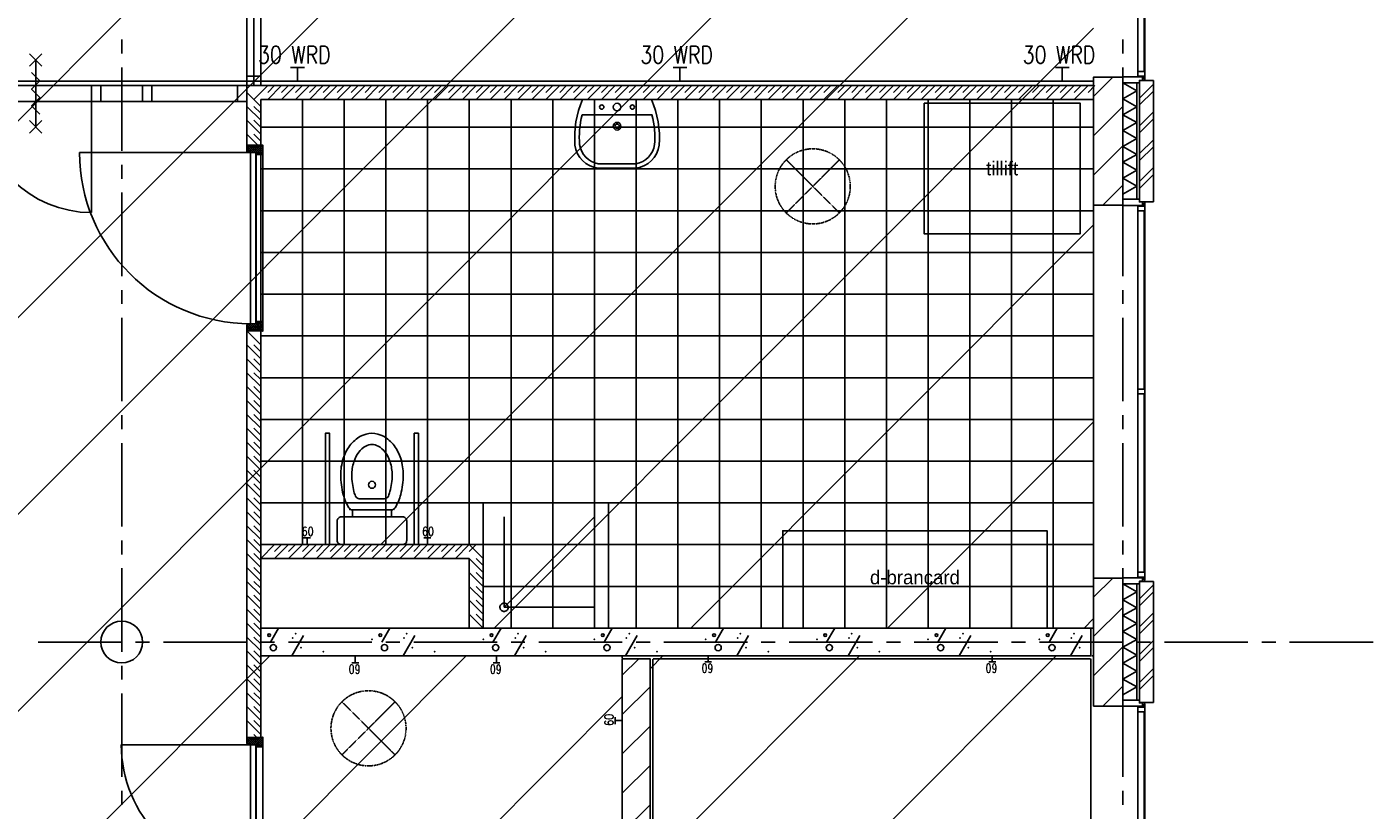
# Model space of a CAD drawing. Extents: x -66955 to 52345, y -20450 to 69550.
# Tile 78 of 94: x 27588 to 37270, y 20842 to 26471. Entities that reach past the tile are written whole.
import ezdxf
from ezdxf.enums import TextEntityAlignment as Align

# ---------------------------------------------------------------- set-up
doc = ezdxf.new("R2010")
doc.units = 0
doc.header["$MEASUREMENT"] = 0
for name, pattern in [('DASHDOT', [1, 0.5, -0.25, 0, -0.25]), ('DASHED', [0.75, 0.5, -0.25]), ('HIDDEN', [0.375, 0.25, -0.125])]:
    doc.linetypes.add(name, pattern=pattern)
for name, color, linetype in [('-22-', 7, 'CONTINUOUS'), ('-32-', 7, 'CONTINUOUS'), ('-E5-', 7, 'CONTINUOUS'), ('-E6-', 7, 'CONTINUOUS'), ('BEGGR--11-', 7, 'CONTINUOUS'), ('BEGGR--21-', 7, 'CONTINUOUS'), ('BEGGR--22-', 7, 'CONTINUOUS'), ('BEGGR--23-', 7, 'CONTINUOUS'), ('BEGGR--24-', 7, 'CONTINUOUS'), ('BEGGR--28-', 7, 'CONTINUOUS'), ('BEGGR--31-', 7, 'CONTINUOUS'), ('BEGGR--32-', 7, 'CONTINUOUS'), ('BEGGR--43-', 7, 'CONTINUOUS'), ('BEGGR--74-', 7, 'CONTINUOUS'), ('BEGGR--84-', 7, 'CONTINUOUS'), ('BEGGR--E5-', 7, 'CONTINUOUS'), ('STRAMIEN--E7-', 7, 'CONTINUOUS')]:
    doc.layers.add(name, color=color, linetype=linetype)
doc.styles.add('ROMANS', font='ROMANS', dxfattribs={"height": 0.2})
doc.styles.add('txt', font='TXT', dxfattribs={"height": 0.2})

# ---------------------------------------------------------------- blocks, each defined once
blk = doc.blocks.new('*O89')
at = {"layer": '-32-', "color": 7, "linetype": 'CONTINUOUS'}
for p, q in [((-525, 456.75), (-525, 342.75)), ((-1328, 342.75), (-1328, -456.75)), ((278, 342.75), (278, -456.75))]:
    blk.add_line(p, q, dxfattribs=at)
for points in [[(-1395, 456.75), (1328, 456.75), (1328, 342.75), (-1395, 342.75)], [(-1395, 342.75), (-1395, 456.75), (-1328, 456.75), (-1328, 342.75)], [(345, 342.75), (345, 456.75), (278, 456.75), (278, 342.75)], [(712.01, 342.75), (712.01, 456.75), (645.01, 456.75), (645.01, 342.75)], [(1395, 342.75), (1395, 456.75), (1328, 456.75), (1328, 342.75)]]:
    blk.add_lwpolyline(points, close=True, dxfattribs=at)
at = {"layer": '-32-', "color": 7, "linetype": 'CONTINUOUS', "extrusion": (0, 0, -1)}
blk.add_ellipse((-1328, 342.75), major_axis=(803, 0), ratio=0.9956413, start_param=0, end_param=1.5707963, dxfattribs=at)
at = {"layer": '-32-', "color": 7, "linetype": 'CONTINUOUS'}
blk.add_ellipse((278, 342.75), major_axis=(-803, 0), ratio=0.9956413, start_param=0, end_param=1.5707963, dxfattribs=at)
blk = doc.blocks.new('*O92')
at = {"layer": '-E6-', "color": 7, "linetype": 'CONTINUOUS'}
for p, q in [((-45, 195.01), (45, 285.01)), ((-45, 285.01), (45, 195.01)), ((0, -240.01), (0, 240.01)), ((-45, -285.01), (45, -195.01)), ((-45, -195.01), (45, -285.01))]:
    blk.add_line(p, q, dxfattribs=at)
blk.add_lwpolyline([(30, -150.01), (-30, -90.01), (30.02, -30.01), (-30, 29.99), (30, 89.99), (-30, 149.99)], dxfattribs=at)
blk = doc.blocks.new('*O132')
at = {"layer": '-E5-', "color": 5, "linetype": 'CONTINUOUS'}
for p, q in [((-26.34, -57.84), (73.66, -57.84)), ((23.66, -157.84), (23.66, -57.84))]:
    blk.add_line(p, q, dxfattribs=at)
at = {"layer": '-E5-', "color": 5, "linetype": 'CONTINUOUS', "style": 'ROMANS', "width": 0.79992}
blk.add_text('30 WRD', height=125, dxfattribs=at).set_placement((0, 32.84), align=Align.MIDDLE)
blk = doc.blocks.new('*O133')
at = {"layer": '-E5-', "color": 5, "linetype": 'CONTINUOUS'}
for p, q in [((-26.34, -57.84), (73.66, -57.84)), ((23.66, -157.84), (23.66, -57.84))]:
    blk.add_line(p, q, dxfattribs=at)
at = {"layer": '-E5-', "color": 5, "linetype": 'CONTINUOUS', "style": 'ROMANS', "width": 0.79992}
blk.add_text('30 WRD', height=125, dxfattribs=at).set_placement((0, 32.84), align=Align.MIDDLE)
blk = doc.blocks.new('*O134')
at = {"layer": '-E5-', "color": 5, "linetype": 'CONTINUOUS'}
for p, q in [((-26.34, -57.84), (73.66, -57.84)), ((23.66, -157.84), (23.66, -57.84))]:
    blk.add_line(p, q, dxfattribs=at)
at = {"layer": '-E5-', "color": 5, "linetype": 'CONTINUOUS', "style": 'ROMANS', "width": 0.79992}
blk.add_text('30 WRD', height=125, dxfattribs=at).set_placement((0, 32.84), align=Align.MIDDLE)
blk = doc.blocks.new('*O130')
at = {"layer": '-E5-', "color": 5, "linetype": 'HIDDEN'}
blk.add_lwpolyline([(-5755.56, -689.84), (-3127.56, -689.84), (-3127.56, 374.16), (5722.44, 374.16)], dxfattribs=at)
at = {"layer": '-E5-', "color": 5, "linetype": 'CONTINUOUS'}
for name, p in [('*O132', (-26.22, 532)), ('*O133', (2723.78, 532)), ('*O134', (5473.78, 532))]:
    blk.add_blockref(name, p, dxfattribs=at)
blk = doc.blocks.new('*O168')
at = {"layer": 'BEGGR--31-', "color": 7, "linetype": 'CONTINUOUS'}
for points in [[(-53.5, 1382), (-53.5, 1363), (-75.5, 1363), (-75.5, 1338), (66.5, 1338), (66.5, 1382)], [(-92.5, 1277), (-92.5, 1355), (-87.5, 1355), (-87.5, 1333), (-42.5, 1333), (-42.5, 1299), (-87.5, 1299), (-87.5, 1277)], [(-87.5, 39), (-92.5, 39), (-92.5, 1277), (-87.5, 1277)], [(-42.5, 1299), (-87.5, 1299), (-87.5, 17), (-42.5, 17)], [(-83.5, 1333), (-83.5, 1338), (-53.5, 1338), (-53.5, 1333)], [(-92.5, -39), (-92.5, 39), (-87.5, 39), (-87.5, 17), (-42.5, 17), (-42.5, -17), (-87.5, -17), (-87.5, -39)], [(-87.5, -1277), (-92.5, -1277), (-92.5, -39), (-87.5, -39)], [(-87.5, -17), (-42.5, -17), (-42.5, -1299), (-87.5, -1299)], [(-92.5, -1277), (-92.5, -1355), (-87.5, -1355), (-87.5, -1333), (-42.5, -1333), (-42.5, -1299), (-87.5, -1299), (-87.5, -1277)], [(-83.5, -1333), (-83.5, -1338), (-53.5, -1338), (-53.5, -1333)], [(-53.5, -1382), (-53.5, -1363), (-75.5, -1363), (-75.5, -1338), (66.5, -1338), (66.5, -1382)]]:
    blk.add_lwpolyline(points, close=True, dxfattribs=at)
blk = doc.blocks.new('MERKBF')
at = {"layer": 'BEGGR--31-', "color": 7, "linetype": 'CONTINUOUS'}
blk.add_blockref('*O168', (75.5, -1363), dxfattribs=at)
blk = doc.blocks.new('*O174')
at = {"layer": 'BEGGR--32-', "color": 7, "linetype": 'CONTINUOUS'}
for p, q in [((-27.85, 41.5), (-57, 12.35)), ((-41.99, 41.5), (-57, 26.49)), ((-56.14, 41.5), (-57, 40.64)), ((-22.71, 32.5), (-57, -1.79)), ((-57, 28.22), (-20.28, -8.5)), ((-57, 14.08), (-34.42, -8.5)), ((-56.14, 41.5), (-6.14, -8.5)), ((-8.57, 32.5), (-43.57, -2.5)), ((-41.99, 41.5), (8.01, -8.5)), ((5.57, 32.5), (-35.43, -8.5)), ((-27.85, 41.5), (-27, 40.65)), ((19.72, 32.5), (-21.28, -8.5)), ((-18.85, 32.5), (39.15, -25.5)), ((42.86, 41.5), (-7.14, -8.5)), ((-4.71, 32.5), (53.29, -25.5)), ((57, 41.5), (7, -8.5)), ((9.43, 32.5), (57, -15.07)), ((57, 27.36), (10, -19.64)), ((57, 13.22), (18.28, -25.5)), ((23.57, 32.5), (57, -0.93)), ((28.72, 41.5), (27, 39.78)), ((28.72, 41.5), (57, 13.22)), ((42.86, 41.5), (57, 27.36)), ((-57, -0.06), (-54.56, -2.5)), ((10, -10.49), (25.01, -25.5)), ((10, -24.64), (10.86, -25.5)), ((57, -0.93), (32.43, -25.5)), ((57, -15.07), (46.57, -25.5))]:
    blk.add_line(p, q, dxfattribs=at)
blk.add_lwpolyline([(57, 41.5), (57, -25.5), (10, -25.5), (10, -8.5), (-41, -8.5), (-41, -2.5), (-57, -2.5), (-57, 41.5), (-27, 41.5), (-27, 32.5), (27, 32.5), (27, 41.5)], close=True, dxfattribs=at)
blk.add_lwpolyline([(57, 41.5), (57, -25.5), (10, -25.5), (10, -8.5), (-41, -8.5), (-41, -2.5), (-57, -2.5), (-57, 41.5), (-27, 41.5), (-27, 32.5), (27, 32.5), (27, 41.5)], close=True, dxfattribs=at)
blk.add_point((57, 41.5), dxfattribs=at)
at = {"layer": 'BEGGR--32-', "color": 7, "linetype": 'CONTINUOUS', "style": 'txt'}
blk.add_text('67x114', height=10, dxfattribs=at).set_placement((-19, 8.5))
blk = doc.blocks.new('*O175')
at = {"layer": 'BEGGR--32-', "color": 7, "linetype": 'CONTINUOUS'}
for p, q in [((-57, -28.22), (-20.28, 8.5)), ((-57, -14.08), (-34.42, 8.5)), ((-57, 0.06), (-54.56, 2.5)), ((-22.71, -32.5), (-57, 1.79)), ((-56.14, -41.5), (-6.14, 8.5)), ((-8.57, -32.5), (-43.57, 2.5)), ((-41.99, -41.5), (8.01, 8.5)), ((5.57, -32.5), (-35.43, 8.5)), ((19.72, -32.5), (-21.28, 8.5)), ((-18.85, -32.5), (39.15, 25.5)), ((42.86, -41.5), (-7.14, 8.5)), ((-4.71, -32.5), (53.29, 25.5)), ((57, -41.5), (7, 8.5)), ((9.43, -32.5), (57, 15.07)), ((10, 10.49), (25.01, 25.5)), ((10, 24.64), (10.86, 25.5)), ((57, -27.36), (10, 19.64)), ((57, -13.22), (18.28, 25.5)), ((23.57, -32.5), (57, 0.93)), ((57, 0.93), (32.43, 25.5)), ((57, 15.07), (46.57, 25.5)), ((-27.85, -41.5), (-57, -12.35)), ((-41.99, -41.5), (-57, -26.49)), ((-56.14, -41.5), (-57, -40.64)), ((-27.85, -41.5), (-27, -40.65)), ((28.72, -41.5), (27, -39.78)), ((28.72, -41.5), (57, -13.22)), ((42.86, -41.5), (57, -27.36))]:
    blk.add_line(p, q, dxfattribs=at)
blk.add_lwpolyline([(57, -41.5), (57, 25.5), (10, 25.5), (10, 8.5), (-41, 8.5), (-41, 2.5), (-57, 2.5), (-57, -41.5), (-27, -41.5), (-27, -32.5), (27, -32.5), (27, -41.5)], close=True, dxfattribs=at)
blk.add_lwpolyline([(57, -41.5), (57, 25.5), (10, 25.5), (10, 8.5), (-41, 8.5), (-41, 2.5), (-57, 2.5), (-57, -41.5), (-27, -41.5), (-27, -32.5), (27, -32.5), (27, -41.5)], close=True, dxfattribs=at)
blk.add_point((57, -41.5), dxfattribs=at)
at = {"layer": 'BEGGR--32-', "color": 7, "linetype": 'CONTINUOUS', "style": 'txt'}
blk.add_text('67x114', height=10, dxfattribs=at).set_placement((-19, -18.5))
blk = doc.blocks.new('*O173')
at = {"layer": 'BEGGR--32-', "color": 7, "linetype": 'CONTINUOUS'}
blk.add_lwpolyline([(421.5, -465, -0.414214), (-508.5, 465), (421.5, 465), (421.5, -465)], format="xyb", dxfattribs=at)
for points in [[(459.5, 465), (459.5, -465), (421.5, -465), (421.5, 465)], [(508.5, -450), (508.5, 450), (461.5, 450), (461.5, -450)]]:
    blk.add_lwpolyline(points, close=True, dxfattribs=at)
for name, p in [('*O174', (451.5, 475.5)), ('*O175', (451.5, -475.5))]:
    blk.add_blockref(name, p, dxfattribs=at)
blk = doc.blocks.new('BI$AF')
at = {"layer": 'BEGGR--32-', "color": 7, "linetype": 'CONTINUOUS'}
blk.add_blockref('*O173', (-508.51, 517), dxfattribs=at)
blk = doc.blocks.new('*O214')
at = {"layer": 'BEGGR--74-', "color": 7, "linetype": 'CONTINUOUS'}
for p, q in [((-300, -300), (-300, 350)), ((-300, -300), (350, 350)), ((-329.65, -295.46), (-328.13, -289.58)), ((-328.13, -289.58), (-325.46, -284.13)), ((-325.46, -284.13), (-321.74, -279.33)), ((-321.74, -279.33), (-317.14, -275.38)), ((-317.14, -275.38), (-311.83, -272.43)), ((-311.83, -272.43), (-306.04, -270.61)), ((-306.04, -270.61), (-300, -270)), ((-300, -270), (-293.96, -270.61)), ((-293.96, -270.61), (-288.17, -272.43)), ((-288.17, -272.43), (-282.86, -275.38)), ((-282.86, -275.38), (-278.26, -279.33)), ((-278.26, -279.33), (-274.54, -284.13)), ((-274.54, -284.13), (-271.87, -289.58)), ((-271.87, -289.58), (-270.35, -295.46)), ((-329.96, -301.52), (-329.65, -295.46)), ((-329.04, -307.52), (-329.96, -301.52)), ((-326.93, -313.21), (-329.04, -307.52)), ((-323.72, -318.36), (-326.93, -313.21)), ((-319.54, -322.76), (-323.72, -318.36)), ((-314.56, -326.23), (-319.54, -322.76)), ((-308.98, -328.62), (-314.56, -326.23)), ((-303.04, -329.85), (-308.98, -328.62)), ((-296.96, -329.85), (-303.04, -329.85)), ((-300, -300), (350, -300)), ((-291.02, -328.62), (-296.96, -329.85)), ((-285.44, -326.23), (-291.02, -328.62)), ((-280.46, -322.76), (-285.44, -326.23)), ((-276.28, -318.36), (-280.46, -322.76)), ((-273.07, -313.21), (-276.28, -318.36)), ((-270.96, -307.52), (-273.07, -313.21)), ((-270.04, -301.52), (-270.96, -307.52)), ((-270.35, -295.46), (-270.04, -301.52))]:
    blk.add_line(p, q, dxfattribs=at)
at = {"layer": 'BEGGR--74-', "color": 7, "linetype": 'HIDDEN'}
blk.add_lwpolyline([(-450, -450), (-450, 450), (450, 450), (450, -450)], close=True, dxfattribs=at)
blk = doc.blocks.new('*O215')
at = {"layer": 'BEGGR--84-', "color": 7, "linetype": 'CONTINUOUS'}
blk.add_lwpolyline([(-776.13, 470), (343.87, 470), (343.87, -470), (-776.13, -470)], close=True, dxfattribs=at)
at = {"layer": 'BEGGR--84-', "color": 7, "linetype": 'CONTINUOUS', "style": 'txt'}
blk.add_text('tillift', height=100, dxfattribs=at).set_placement((-216.13, 2.37), align=Align.MIDDLE)
blk = doc.blocks.new('*O216')
at = {"layer": 'BEGGR--84-', "color": 7, "linetype": 'CONTINUOUS'}
blk.add_lwpolyline([(-1535.46, -350), (364.54, -350), (364.54, 350), (-1535.46, 350)], close=True, dxfattribs=at)
at = {"layer": 'BEGGR--84-', "color": 7, "linetype": 'CONTINUOUS', "style": 'txt'}
blk.add_text('d-brancard', height=100, dxfattribs=at).set_placement((-585.47, 16.77), align=Align.MIDDLE)
blk = doc.blocks.new('*O219')
at = {"layer": 'BEGGR--74-', "color": 7, "linetype": 'CONTINUOUS'}
blk.add_line((91, -195), (-91, -195), dxfattribs=at)
at = {"layer": 'BEGGR--74-', "color": 7, "linetype": 'CONTINUOUS', "extrusion": (0, -0.000122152, -1)}
blk.add_circle((0, -95, 0), 25, dxfattribs=at)
for centre, radius, start, end in [((0, 104.2, 0), 90.8, 61.08886, 89.99998), ((0, 104.2, 0), 90.8, 90.00007, 118.91119), ((-88.4, 1.5, 0), 229.4, 17.25793, 36.86994), ((-34.3, 42.1, 0), 161.8, 36.86991, 61.08881), ((34.3, 42.1, 0), 161.8, 118.91123, 143.13013), ((88.4, 1.5, 0), 229.4, 143.13011, 162.74211), ((-173.7, -25, 0), 318.7, 359.99998, 17.258), ((173.7, -25, 0), 318.7, 162.74204, 180.00007), ((-317.6, -25, 0), 462.6, 345.08926, 0), ((317.6, -25, 0), 462.6, 180, 194.91074), ((-161, -66.7, 0), 300.6, 338.69341, 345.08926), ((91.1, -165, 0), 30, 270, 338.69341), ((-91, -165, 0), 30, 201.30659, 270), ((161.1, -66.7, 0), 300.6, 194.91074, 201.30659)]:
    blk.add_arc(centre, radius, start, end, dxfattribs=at)
blk = doc.blocks.new('*O218')
at = {"layer": 'BEGGR--74-', "color": 7, "linetype": 'CONTINUOUS', "extrusion": (-4.112e-06, 5.37221e-05, 1)}
blk.add_lwpolyline([(-166.6, -135.3, -0.068444), (-206.7, -39.6, -0.065152), (-225, 100, -0.075445), (-207.1, 218.3, -0.085783), (-159.1, 312.1, -0.10607), (-82.6, 378.7, -0.126822), (0, 400, -0.126822), (82.6, 378.7, -0.10607), (159.1, 312.1, -0.085783), (207, 218.3, -0.075445), (225, 100, -0.065152), (206.7, -39.6, -0.068444), (166.6, -135.3), (166.6, -135.3, -0.265274), (140.8, -150), (-140.8, -150, -0.265274), (-166.6, -135.3)], format="xyb", dxfattribs=at)
at = {"layer": 'BEGGR--74-', "color": 7, "linetype": 'CONTINUOUS'}
blk.add_lwpolyline([(-140.8, -150), (-140.8, -200), (140.8, -200), (140.8, -150)], close=True, dxfattribs=at)
at = {"layer": 'BEGGR--74-', "color": 7, "linetype": 'CONTINUOUS', "extrusion": (-1.91341e-14, 7.32915e-06, 1)}
blk.add_lwpolyline([(220, -200), (-220, -200, 0.414214), (-250, -230), (-250, -370, 0.414214), (-220, -400), (220, -400, 0.414214), (250, -370), (250, -230, 0.414214), (220, -200)], format="xyb", dxfattribs=at)
at = {"layer": 'BEGGR--74-', "color": 7, "linetype": 'CONTINUOUS', "extrusion": (0, -0.000122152, -1)}
for centre, start, end in [((-62.2, -5.2, 0), 326.61181, 327.26477), ((62.2, -5.2, 0), 212.73523, 213.38819)]:
    blk.add_arc(centre, 263.1, start, end, dxfattribs=at)
at = {"layer": 'BEGGR--74-', "color": 7, "linetype": 'CONTINUOUS'}
blk.add_blockref('*O219', (0, 125), dxfattribs=at)
blk = doc.blocks.new('WC')
at = {"layer": 'BEGGR--74-', "color": 7, "linetype": 'CONTINUOUS'}
blk.add_blockref('*O218', (0, 400), dxfattribs=at)
blk = doc.blocks.new('*O217')
at = {"layer": 'BEGGR--74-', "color": 7, "linetype": 'CONTINUOUS'}
for points in [[(-305, -400), (-305, 400), (-335, 400), (-335, -400)], [(335, -400), (335, 400), (305, 400), (305, -400)]]:
    blk.add_lwpolyline(points, close=True, dxfattribs=at)
blk.add_blockref('WC', (0.5, -400), dxfattribs=at)
blk = doc.blocks.new('S58B02')
at = {"layer": 'BEGGR--43-', "color": 7, "linetype": 'CONTINUOUS'}
blk.add_lwpolyline([(-247.5, 0), (247.5, 0, -0.123106), (302.5, -330, -0.333333), (137.5, -495), (137.5, -495), (-137.5, -495), (-137.5, -495, -0.333333), (-302.5, -330, -0.123106), (-247.5, 0)], format="xyb", dxfattribs=at)
at = {"layer": 'BEGGR--74-', "color": 7, "linetype": 'CONTINUOUS'}
for points in [[(-247.5, 0), (247.5, 0, -0.123106), (302.5, -330, -0.333333), (137.5, -495), (137.5, -495), (-137.5, -495), (-137.5, -495, -0.333333), (-302.5, -330, -0.123106), (-247.5, 0), (-247.5, 0)], [(-250.6, -110), (250.6, -110, -0.083651), (269.6, -327.4), (269.8, -325.3, -0.329371), (135.1, -462), (-135.1, -462, -0.329371), (-269.8, -325.3), (-269.6, -327.4, -0.083651), (-250.6, -110)]]:
    blk.add_lwpolyline(points, format="xyb", dxfattribs=at)
for centre, radius in [((-110, -55), 15.4), ((0, -55), 27.5), ((110, -55), 15.4), ((0, -192.5), 27.5), ((0, -192.5), 15.4)]:
    blk.add_circle(centre, radius, dxfattribs=at)
blk = doc.blocks.new('*O232')
at = {"layer": 'BEGGR--31-', "color": 7, "linetype": 'CONTINUOUS'}
for points in [[(-53.5, 1382), (-53.5, 1363), (-75.5, 1363), (-75.5, 1338), (66.5, 1338), (66.5, 1382)], [(-92.5, 1277), (-92.5, 1355), (-87.5, 1355), (-87.5, 1333), (-42.5, 1333), (-42.5, 1299), (-87.5, 1299), (-87.5, 1277)], [(-87.5, 39), (-92.5, 39), (-92.5, 1277), (-87.5, 1277)], [(-42.5, 1299), (-87.5, 1299), (-87.5, 17), (-42.5, 17)], [(-83.5, 1333), (-83.5, 1338), (-53.5, 1338), (-53.5, 1333)], [(-92.5, -39), (-92.5, 39), (-87.5, 39), (-87.5, 17), (-42.5, 17), (-42.5, -17), (-87.5, -17), (-87.5, -39)], [(-87.5, -1277), (-92.5, -1277), (-92.5, -39), (-87.5, -39)], [(-87.5, -17), (-42.5, -17), (-42.5, -1299), (-87.5, -1299)], [(-92.5, -1277), (-92.5, -1355), (-87.5, -1355), (-87.5, -1333), (-42.5, -1333), (-42.5, -1299), (-87.5, -1299), (-87.5, -1277)], [(-83.5, -1333), (-83.5, -1338), (-53.5, -1338), (-53.5, -1333)], [(-53.5, -1382), (-53.5, -1363), (-75.5, -1363), (-75.5, -1338), (66.5, -1338), (66.5, -1382)]]:
    blk.add_lwpolyline(points, close=True, dxfattribs=at)
blk = doc.blocks.new('MERKWF')
at = {"layer": 'BEGGR--31-', "color": 7, "linetype": 'CONTINUOUS'}
blk.add_blockref('*O232', (-66.5, -1382), dxfattribs=at)
blk = doc.blocks.new('*O299')
at = {"layer": 'BEGGR--23-', "color": 7, "linetype": 'HIDDEN'}
for p, q in [((-190.92, -190.92), (190.92, 190.92)), ((190.92, -190.92), (-190.92, 190.92))]:
    blk.add_line(p, q, dxfattribs=at)
at = {"layer": 'BEGGR--23-', "color": 7, "linetype": 'DASHDOT'}
blk.add_circle((0, 0), 270, dxfattribs=at)
blk = doc.blocks.new('*O302')
at = {"layer": 'BEGGR--23-', "color": 7, "linetype": 'HIDDEN'}
for p, q in [((-190.92, -190.92), (190.92, 190.92)), ((190.92, -190.92), (-190.92, 190.92))]:
    blk.add_line(p, q, dxfattribs=at)
at = {"layer": 'BEGGR--23-', "color": 7, "linetype": 'DASHDOT'}
blk.add_circle((0, 0), 270, dxfattribs=at)
blk = doc.blocks.new('*O402')
at = {"layer": 'BEGGR--32-', "color": 7, "linetype": 'CONTINUOUS'}
for p, q in [((-27.85, 41.5), (-57, 12.35)), ((-41.99, 41.5), (-57, 26.49)), ((-56.14, 41.5), (-57, 40.64)), ((-22.71, 32.5), (-57, -1.79)), ((-57, 28.22), (-20.28, -8.5)), ((-57, 14.08), (-34.42, -8.5)), ((-56.14, 41.5), (-6.14, -8.5)), ((-8.57, 32.5), (-43.57, -2.5)), ((-41.99, 41.5), (8.01, -8.5)), ((5.57, 32.5), (-35.43, -8.5)), ((-27.85, 41.5), (-27, 40.65)), ((19.72, 32.5), (-21.28, -8.5)), ((-18.85, 32.5), (39.15, -25.5)), ((42.86, 41.5), (-7.14, -8.5)), ((-4.71, 32.5), (53.29, -25.5)), ((57, 41.5), (7, -8.5)), ((9.43, 32.5), (57, -15.07)), ((57, 27.36), (10, -19.64)), ((57, 13.22), (18.28, -25.5)), ((23.57, 32.5), (57, -0.93)), ((28.72, 41.5), (27, 39.78)), ((28.72, 41.5), (57, 13.22)), ((42.86, 41.5), (57, 27.36)), ((-57, -0.06), (-54.56, -2.5)), ((10, -10.49), (25.01, -25.5)), ((10, -24.64), (10.86, -25.5)), ((57, -0.93), (32.43, -25.5)), ((57, -15.07), (46.57, -25.5))]:
    blk.add_line(p, q, dxfattribs=at)
blk.add_lwpolyline([(57, 41.5), (57, -25.5), (10, -25.5), (10, -8.5), (-41, -8.5), (-41, -2.5), (-57, -2.5), (-57, 41.5), (-27, 41.5), (-27, 32.5), (27, 32.5), (27, 41.5)], close=True, dxfattribs=at)
blk.add_lwpolyline([(57, 41.5), (57, -25.5), (10, -25.5), (10, -8.5), (-41, -8.5), (-41, -2.5), (-57, -2.5), (-57, 41.5), (-27, 41.5), (-27, 32.5), (27, 32.5), (27, 41.5)], close=True, dxfattribs=at)
blk.add_point((57, 41.5), dxfattribs=at)
at = {"layer": 'BEGGR--32-', "color": 7, "linetype": 'CONTINUOUS', "style": 'txt'}
blk.add_text('67x114', height=10, dxfattribs=at).set_placement((-19, 8.5))
blk = doc.blocks.new('*O403')
at = {"layer": 'BEGGR--32-', "color": 7, "linetype": 'CONTINUOUS'}
for p, q in [((-57, -28.22), (-20.28, 8.5)), ((-57, -14.08), (-34.42, 8.5)), ((-57, 0.06), (-54.56, 2.5)), ((-22.71, -32.5), (-57, 1.79)), ((-56.14, -41.5), (-6.14, 8.5)), ((-8.57, -32.5), (-43.57, 2.5)), ((-41.99, -41.5), (8.01, 8.5)), ((5.57, -32.5), (-35.43, 8.5)), ((19.72, -32.5), (-21.28, 8.5)), ((-18.85, -32.5), (39.15, 25.5)), ((42.86, -41.5), (-7.14, 8.5)), ((-4.71, -32.5), (53.29, 25.5)), ((57, -41.5), (7, 8.5)), ((9.43, -32.5), (57, 15.07)), ((10, 10.49), (25.01, 25.5)), ((10, 24.64), (10.86, 25.5)), ((57, -27.36), (10, 19.64)), ((57, -13.22), (18.28, 25.5)), ((23.57, -32.5), (57, 0.93)), ((57, 0.93), (32.43, 25.5)), ((57, 15.07), (46.57, 25.5)), ((-27.85, -41.5), (-57, -12.35)), ((-41.99, -41.5), (-57, -26.49)), ((-56.14, -41.5), (-57, -40.64)), ((-27.85, -41.5), (-27, -40.65)), ((28.72, -41.5), (27, -39.78)), ((28.72, -41.5), (57, -13.22)), ((42.86, -41.5), (57, -27.36))]:
    blk.add_line(p, q, dxfattribs=at)
blk.add_lwpolyline([(57, -41.5), (57, 25.5), (10, 25.5), (10, 8.5), (-41, 8.5), (-41, 2.5), (-57, 2.5), (-57, -41.5), (-27, -41.5), (-27, -32.5), (27, -32.5), (27, -41.5)], close=True, dxfattribs=at)
blk.add_lwpolyline([(57, -41.5), (57, 25.5), (10, 25.5), (10, 8.5), (-41, 8.5), (-41, 2.5), (-57, 2.5), (-57, -41.5), (-27, -41.5), (-27, -32.5), (27, -32.5), (27, -41.5)], close=True, dxfattribs=at)
blk.add_point((57, -41.5), dxfattribs=at)
at = {"layer": 'BEGGR--32-', "color": 7, "linetype": 'CONTINUOUS', "style": 'txt'}
blk.add_text('67x114', height=10, dxfattribs=at).set_placement((-19, -18.5))
blk = doc.blocks.new('*O401')
at = {"layer": 'BEGGR--32-', "color": 7, "linetype": 'CONTINUOUS'}
blk.add_line((571.5, 615), (-658.5, 615), dxfattribs=at)
for points in [[(609.5, 615), (609.5, -615), (571.5, -615), (571.5, 615)], [(658.5, -600), (658.5, 600), (611.5, 600), (611.5, -600)]]:
    blk.add_lwpolyline(points, close=True, dxfattribs=at)
blk.add_arc((571.5, 615), 1230, 180, 270, dxfattribs=at)
for name, p in [('*O402', (601.5, 625.5)), ('*O403', (601.5, -625.5))]:
    blk.add_blockref(name, p, dxfattribs=at)
blk = doc.blocks.new('BI$CCF')
at = {"layer": 'BEGGR--32-', "color": 7, "linetype": 'CONTINUOUS'}
blk.add_blockref('*O401', (-544.5, 667), dxfattribs=at)

msp = doc.modelspace()

# ---------------------------------------------------------------- linework, layer by layer
at = {"layer": '-22-', "color": 7, "linetype": 'CONTINUOUS'}
msp.add_line((29220, 35366), (29220, 26050), dxfattribs=at)
msp.add_lwpolyline([(29170, 26050), (29270, 26050), (29270, 36400), (29170, 36400)], close=True, dxfattribs=at)
at = {"layer": '-32-', "color": 7, "linetype": 'CONTINUOUS'}
msp.add_lwpolyline([(29270, 26050), (29170, 26050), (29170, 26117), (29270, 26117)], close=True, dxfattribs=at)
at = {"layer": 'BEGGR--11-', "color": 1, "linetype": 'CONTINUOUS'}
for p, q in [((21280, 19552.66), (35260, 33532.66)), ((24321.55, 21180), (35260, 32118.45)), ((25080, 20524.23), (35260, 30704.23)), ((21280, 15310.02), (35260, 29290.02)), ((30134.19, 22750), (35260, 27875.81)), ((30948.41, 22150), (35260, 26461.59)), ((32362.62, 22150), (35260, 25047.38)), ((33776.83, 22150), (35260, 23633.17)), ((35191.05, 22150), (35260, 22218.95)), ((22334.19, 14950), (29334.19, 21950)), ((23748.41, 14950), (30748.41, 21950)), ((32070, 21857.38), (32162.62, 21950)), ((32070, 20443.17), (33576.83, 21950)), ((32070, 19028.95), (34991.05, 21950)), ((29522.62, 19310), (31870, 21657.38))]:
    msp.add_line(p, q, dxfattribs=at)
at = {"layer": 'BEGGR--21-', "color": 7, "linetype": 'CONTINUOUS'}
for p, q in [((35398.31, 26110), (35260, 25971.69)), ((35590, 26085), (35590, 25215)), ((35690, 26085), (35590, 26085)), ((35690, 26060), (35590, 25960)), ((35690, 26085), (35690, 25215)), ((35690, 26010), (35590, 25910)), ((35470, 25898.84), (35260, 25688.84)), ((35690, 25860), (35590, 25760)), ((35690, 25810), (35590, 25710)), ((35690, 25660), (35590, 25560)), ((35470, 25616), (35260, 25406)), ((35690, 25610), (35590, 25510)), ((35690, 25460), (35590, 25360)), ((35690, 25410), (35590, 25310)), ((35470, 25333.16), (35326.84, 25190)), ((35690, 25215), (35590, 25215)), ((35398.31, 22510), (35260, 22371.69)), ((35590, 22485), (35590, 21615)), ((35690, 22485), (35590, 22485)), ((35690, 22485), (35690, 21615)), ((35690, 22460), (35590, 22360)), ((35690, 22410), (35590, 22310)), ((35470, 22298.84), (35260, 22088.84)), ((35690, 22260), (35590, 22160)), ((35690, 22210), (35590, 22110)), ((35470, 22016), (35260, 21806)), ((35690, 22060), (35590, 21960)), ((35690, 22010), (35590, 21910)), ((31988.52, 21930), (31870, 21811.48)), ((35690, 21860), (35590, 21760)), ((35690, 21810), (35590, 21710)), ((32070, 21728.64), (31870, 21528.64)), ((35470, 21733.16), (35326.84, 21590)), ((35690, 21615), (35590, 21615)), ((32070, 21445.8), (31870, 21245.8)), ((32070, 21162.96), (31870, 20962.96)), ((32070, 20880.11), (31870, 20680.11))]:
    msp.add_line(p, q, dxfattribs=at)
for points in [[(35470, 25190), (35470, 26110), (35260, 26110), (35260, 25190)], [(35470, 21590), (35470, 22510), (35260, 22510), (35260, 21590)], [(32070, 17060), (32070, 21930), (31870, 21930), (31870, 17060)]]:
    msp.add_lwpolyline(points, close=True, dxfattribs=at)
at = {"layer": 'BEGGR--22-', "color": 7, "linetype": 'CONTINUOUS'}
for p, q in [((29169.99, 26050), (35260, 26050)), ((29169.99, 25950), (29169.99, 26050)), ((29169.99, 26050), (29169.99, 25619.97)), ((29169.99, 26050), (29269.99, 26050)), ((29319.99, 26050), (29219.99, 25950)), ((29369.99, 26050), (29319.99, 26000)), ((29419.99, 26050), (29319.99, 25950)), ((29469.99, 26050), (29419.99, 26000)), ((29519.99, 26050), (29419.99, 25950)), ((29569.99, 26050), (29519.99, 26000)), ((29619.99, 26050), (29519.99, 25950)), ((29669.99, 26050), (29619.99, 26000)), ((29719.99, 26050), (29619.99, 25950)), ((29769.99, 26050), (29719.99, 26000)), ((29819.99, 26050), (29719.99, 25950)), ((29869.99, 26050), (29819.99, 26000)), ((29919.99, 26050), (29819.99, 25950)), ((29969.99, 26050), (29919.99, 26000)), ((30019.99, 26050), (29919.99, 25950)), ((30069.99, 26050), (30019.99, 26000)), ((30119.99, 26050), (30019.99, 25950)), ((30169.99, 26050), (30119.99, 26000)), ((30219.99, 26050), (30119.99, 25950)), ((30269.99, 26050), (30219.99, 26000)), ((30319.99, 26050), (30219.99, 25950)), ((30369.99, 26050), (30319.99, 26000)), ((30419.99, 26050), (30319.99, 25950)), ((30469.99, 26050), (30419.99, 26000)), ((30519.99, 26050), (30419.99, 25950)), ((30569.99, 26050), (30519.99, 26000)), ((30619.99, 26050), (30519.99, 25950)), ((30669.99, 26050), (30619.99, 26000)), ((30719.99, 26050), (30619.99, 25950)), ((30769.99, 26050), (30719.99, 26000)), ((30819.99, 26050), (30719.99, 25950)), ((30869.99, 26050), (30819.99, 26000)), ((30919.99, 26050), (30819.99, 25950)), ((30969.99, 26050), (30919.99, 26000)), ((31019.99, 26050), (30919.99, 25950)), ((31069.99, 26050), (31019.99, 26000)), ((31119.99, 26050), (31019.99, 25950)), ((31169.99, 26050), (31119.99, 26000)), ((31219.99, 26050), (31119.99, 25950)), ((31269.99, 26050), (31219.99, 26000)), ((31319.99, 26050), (31219.99, 25950)), ((31369.99, 26050), (31319.99, 26000)), ((31419.99, 26050), (31319.99, 25950)), ((31469.99, 26050), (31419.99, 26000)), ((31519.99, 26050), (31419.99, 25950)), ((31569.99, 26050), (31519.99, 26000)), ((31619.99, 26050), (31519.99, 25950)), ((31669.99, 26050), (31619.99, 26000)), ((31719.99, 26050), (31619.99, 25950)), ((31769.99, 26050), (31719.99, 26000)), ((31819.99, 26050), (31719.99, 25950)), ((31869.99, 26050), (31819.99, 26000)), ((31919.99, 26050), (31819.99, 25950)), ((31969.99, 26050), (31919.99, 26000)), ((32019.99, 26050), (31919.99, 25950)), ((32069.99, 26050), (32019.99, 26000)), ((32119.99, 26050), (32019.99, 25950)), ((32169.99, 26050), (32119.99, 26000)), ((32219.99, 26050), (32119.99, 25950)), ((32269.99, 26050), (32219.99, 26000)), ((32319.99, 26050), (32219.99, 25950)), ((32369.99, 26050), (32319.99, 26000)), ((32419.99, 26050), (32319.99, 25950)), ((32469.99, 26050), (32419.99, 26000)), ((32519.99, 26050), (32419.99, 25950)), ((32569.99, 26050), (32519.99, 26000)), ((32619.99, 26050), (32519.99, 25950)), ((32669.99, 26050), (32619.99, 26000)), ((32719.99, 26050), (32619.99, 25950)), ((32769.99, 26050), (32719.99, 26000)), ((32819.99, 26050), (32719.99, 25950)), ((32869.99, 26050), (32819.99, 26000)), ((32919.99, 26050), (32819.99, 25950)), ((32969.99, 26050), (32919.99, 26000)), ((33019.99, 26050), (32919.99, 25950)), ((33069.99, 26050), (33019.99, 26000)), ((33119.99, 26050), (33019.99, 25950)), ((33169.99, 26050), (33119.99, 26000)), ((33219.99, 26050), (33119.99, 25950)), ((33269.99, 26050), (33219.99, 26000)), ((33319.99, 26050), (33219.99, 25950)), ((33369.99, 26050), (33319.99, 26000)), ((33419.99, 26050), (33319.99, 25950)), ((33469.99, 26050), (33419.99, 26000)), ((33519.99, 26050), (33419.99, 25950)), ((33569.99, 26050), (33519.99, 26000)), ((33619.99, 26050), (33519.99, 25950)), ((33669.99, 26050), (33619.99, 26000)), ((33719.99, 26050), (33619.99, 25950)), ((33769.99, 26050), (33719.99, 26000)), ((33819.99, 26050), (33719.99, 25950)), ((33869.99, 26050), (33819.99, 26000)), ((33919.99, 26050), (33819.99, 25950)), ((33969.99, 26050), (33919.99, 26000)), ((34019.99, 26050), (33919.99, 25950)), ((34069.99, 26050), (34019.99, 26000)), ((34119.99, 26050), (34019.99, 25950)), ((34169.99, 26050), (34119.99, 26000)), ((34219.99, 26050), (34119.99, 25950)), ((34269.99, 26050), (34219.99, 26000)), ((34319.99, 26050), (34219.99, 25950)), ((34369.99, 26050), (34319.99, 26000)), ((34419.99, 26050), (34319.99, 25950)), ((34469.99, 26050), (34419.99, 26000)), ((34519.99, 26050), (34419.99, 25950)), ((34569.99, 26050), (34519.99, 26000)), ((34619.99, 26050), (34519.99, 25950)), ((34669.99, 26050), (34619.99, 26000)), ((34719.99, 26050), (34619.99, 25950)), ((34769.99, 26050), (34719.99, 26000)), ((34819.99, 26050), (34719.99, 25950)), ((34869.99, 26050), (34819.99, 26000)), ((34919.99, 26050), (34819.99, 25950)), ((34969.99, 26050), (34919.99, 26000)), ((35019.99, 26050), (34919.99, 25950)), ((35069.99, 26050), (35019.99, 26000)), ((35119.99, 26050), (35019.99, 25950)), ((35169.99, 26050), (35119.99, 26000)), ((35219.99, 26050), (35119.99, 25950)), ((35269.99, 26050), (35219.99, 26000)), ((35260, 25950), (35260, 26050)), ((35470, 26068), (35470, 25232)), ((35470, 26068), (35570, 26068)), ((35570, 26068), (35570, 25232)), ((29269.99, 25900), (29169.99, 26000)), ((29269.99, 25950), (35260, 25950)), ((29269.99, 25950), (29269.99, 25619.97)), ((29269.99, 25800), (29169.99, 25900)), ((29269.99, 25850), (29219.99, 25900)), ((29269.99, 25700), (29169.99, 25800)), ((29269.99, 25750), (29219.99, 25800)), ((29249.99, 25620), (29169.99, 25700)), ((29269.99, 25650), (29219.99, 25700)), ((29169.99, 25619.97), (29269.99, 25619.97)), ((35470, 25232), (35570, 25232)), ((29269.99, 24185.97), (29169.99, 24285.97)), ((29169.99, 24285.97), (29169.99, 21364)), ((29169.99, 24285.97), (29269.99, 24285.97)), ((29269.99, 24285.97), (29269.99, 21364)), ((29269.99, 24085.97), (29169.99, 24185.97)), ((29269.99, 24135.97), (29219.99, 24185.97)), ((29269.99, 23985.97), (29169.99, 24085.97)), ((29269.99, 24035.97), (29219.99, 24085.97)), ((29269.99, 23885.97), (29169.99, 23985.97)), ((29269.99, 23935.97), (29219.99, 23985.97)), ((29269.99, 23785.97), (29169.99, 23885.97)), ((29269.99, 23835.97), (29219.99, 23885.97)), ((29269.99, 23685.97), (29169.99, 23785.97)), ((29269.99, 23735.97), (29219.99, 23785.97)), ((29269.99, 23585.97), (29169.99, 23685.97)), ((29269.99, 23635.97), (29219.99, 23685.97)), ((29269.99, 23485.97), (29169.99, 23585.97)), ((29269.99, 23535.97), (29219.99, 23585.97)), ((29269.99, 23385.97), (29169.99, 23485.97)), ((29269.99, 23435.97), (29219.99, 23485.97)), ((29269.99, 23285.97), (29169.99, 23385.97)), ((29269.99, 23335.97), (29219.99, 23385.97)), ((29269.99, 23185.97), (29169.99, 23285.97)), ((29269.99, 23235.97), (29219.99, 23285.97)), ((29269.99, 23085.97), (29169.99, 23185.97)), ((29269.99, 23135.97), (29219.99, 23185.97)), ((29269.99, 22985.97), (29169.99, 23085.97)), ((29269.99, 23035.97), (29219.99, 23085.97)), ((29269.99, 22885.97), (29169.99, 22985.97)), ((29269.99, 22935.97), (29219.99, 22985.97)), ((29269.99, 22785.97), (29169.99, 22885.97)), ((29269.99, 22835.97), (29219.99, 22885.97)), ((29269.99, 22685.97), (29169.99, 22785.97)), ((29269.99, 22735.97), (29219.99, 22785.97)), ((29269.99, 22585.97), (29169.99, 22685.97)), ((29269.99, 22635.97), (29219.99, 22685.97)), ((29369.99, 22750), (29269.99, 22650)), ((29269.99, 22650), (29269.99, 22750)), ((29419.99, 22750), (29369.99, 22700)), ((29469.99, 22750), (29369.99, 22650)), ((29519.99, 22750), (29469.99, 22700)), ((29569.99, 22750), (29469.99, 22650)), ((29619.99, 22750), (29569.99, 22700)), ((29669.99, 22750), (29569.99, 22650)), ((29719.99, 22750), (29669.99, 22700)), ((29769.99, 22750), (29669.99, 22650)), ((29819.99, 22750), (29769.99, 22700)), ((29869.99, 22750), (29769.99, 22650)), ((29919.99, 22750), (29869.99, 22700)), ((29969.99, 22750), (29869.99, 22650)), ((30019.99, 22750), (29969.99, 22700)), ((30069.99, 22750), (29969.99, 22650)), ((30119.99, 22750), (30069.99, 22700)), ((30169.99, 22750), (30069.99, 22650)), ((30219.99, 22750), (30169.99, 22700)), ((30269.99, 22750), (30169.99, 22650)), ((30319.99, 22750), (30269.99, 22700)), ((30369.99, 22750), (30269.99, 22650)), ((30419.99, 22750), (30369.99, 22700)), ((30469.99, 22750), (30369.99, 22650)), ((30519.99, 22750), (30469.99, 22700)), ((30569.99, 22750), (30469.99, 22650)), ((30619.99, 22750), (30569.99, 22700)), ((30669.99, 22750), (30569.99, 22650)), ((30719.99, 22750), (30669.99, 22700)), ((30769.99, 22750), (30669.99, 22650)), ((30819.99, 22750), (30769.99, 22700)), ((30869.99, 22650), (30769.99, 22750)), ((29269.99, 22485.97), (29169.99, 22585.97)), ((29269.99, 22535.97), (29219.99, 22585.97)), ((30869.99, 22550), (30769.99, 22650)), ((30869.99, 22600), (30819.99, 22650)), ((29269.99, 22385.97), (29169.99, 22485.97)), ((29269.99, 22435.97), (29219.99, 22485.97)), ((30869.99, 22450), (30769.99, 22550)), ((30869.99, 22500), (30819.99, 22550)), ((35470, 22468), (35470, 21632)), ((35470, 22468), (35570, 22468)), ((35570, 22468), (35570, 21632)), ((29269.99, 22285.97), (29169.99, 22385.97)), ((29269.99, 22335.97), (29219.99, 22385.97)), ((30869.99, 22350), (30769.99, 22450)), ((30869.99, 22400), (30819.99, 22450)), ((29269.99, 22185.97), (29169.99, 22285.97)), ((29269.99, 22235.97), (29219.99, 22285.97)), ((30869.99, 22250), (30769.99, 22350)), ((30869.99, 22300), (30819.99, 22350)), ((29269.99, 22085.97), (29169.99, 22185.97)), ((29269.99, 22135.97), (29219.99, 22185.97)), ((30869.99, 22150), (30769.99, 22250)), ((30869.99, 22200), (30819.99, 22250)), ((29269.99, 21985.97), (29169.99, 22085.97)), ((29269.99, 22035.97), (29219.99, 22085.97)), ((29269.99, 22150), (35240, 22150)), ((29269.99, 21950), (29269.99, 22150)), ((29339.99, 22050), (29397.99, 22150)), ((29493.99, 21950), (29577.99, 22098)), ((30139.99, 22050), (30197.99, 22150)), ((30293.99, 21950), (30377.99, 22098)), ((30769.99, 22150), (30869.99, 22150)), ((30939.99, 22050), (30997.99, 22150)), ((31093.99, 21950), (31177.99, 22098)), ((31739.99, 22050), (31797.99, 22150)), ((31893.99, 21950), (31977.99, 22098)), ((32539.99, 22050), (32597.99, 22150)), ((32693.99, 21950), (32777.99, 22098)), ((33339.99, 22050), (33397.99, 22150)), ((33493.99, 21950), (33577.99, 22098)), ((34139.99, 22050), (34197.99, 22150)), ((34293.99, 21950), (34377.99, 22098)), ((34939.99, 22050), (34997.99, 22150)), ((35093.99, 21950), (35177.99, 22098)), ((35240, 21950), (35240, 22150)), ((29269.99, 21885.97), (29169.99, 21985.97)), ((29269.99, 21935.97), (29219.99, 21985.97)), ((29269.99, 21785.97), (29169.99, 21885.97)), ((29269.99, 21835.97), (29219.99, 21885.97)), ((29269.99, 21950), (35240, 21950)), ((29269.99, 21685.97), (29169.99, 21785.97)), ((29269.99, 21735.97), (29219.99, 21785.97)), ((29269.99, 21585.97), (29169.99, 21685.97)), ((29269.99, 21635.97), (29219.99, 21685.97)), ((35470, 21632), (35570, 21632)), ((29269.99, 21485.97), (29169.99, 21585.97)), ((29269.99, 21535.97), (29219.99, 21585.97)), ((29269.99, 21385.97), (29169.99, 21485.97)), ((29269.99, 21435.97), (29219.99, 21485.97)), ((29169.99, 21364), (29269.99, 21364)), ((29269.99, 21335.97), (29219.99, 21385.97))]:
    msp.add_line(p, q, dxfattribs=at)
for points in [[(35470, 26068), (35570, 26011), (35470, 25954)], [(35470, 25954), (35570, 25897), (35470, 25840)], [(35470, 25840), (35570, 25783), (35470, 25726)], [(35470, 25726), (35570, 25669), (35470, 25612)], [(35470, 25612), (35570, 25555), (35470, 25498)], [(35470, 25498), (35570, 25441), (35470, 25384)], [(35470, 25384), (35570, 25327), (35470, 25270)], [(29269.99, 22750), (30869.99, 22750), (30869.99, 22150)], [(29269.99, 22650), (30769.99, 22650), (30769.99, 22150)], [(35470, 22468), (35570, 22411), (35470, 22354)], [(35470, 22354), (35570, 22297), (35470, 22240)], [(35470, 22240), (35570, 22183), (35470, 22126)], [(35470, 22126), (35570, 22069), (35470, 22012)], [(35470, 22012), (35570, 21955), (35470, 21898)], [(35470, 21898), (35570, 21841), (35470, 21784)], [(35470, 21784), (35570, 21727), (35470, 21670)]]:
    msp.add_lwpolyline(points, dxfattribs=at)
for centre, radius in [((29329.99, 22100), 10), ((30129.99, 22100), 10), ((30929.99, 22100), 10), ((31729.99, 22100), 10), ((32529.99, 22100), 10), ((33329.99, 22100), 10), ((34129.99, 22100), 10), ((34929.99, 22100), 10), ((29359.99, 22010), 22.36), ((30159.99, 22010), 22.36), ((30959.99, 22010), 22.36), ((31759.99, 22010), 22.36), ((32559.99, 22010), 22.36), ((33359.99, 22010), 22.36), ((34159.99, 22010), 22.36), ((34959.99, 22010), 22.36)]:
    msp.add_circle(centre, radius, dxfattribs=at)
for p in [(29499.99, 22080), (29519.99, 22110), (30299.99, 22080), (30319.99, 22110), (31099.99, 22080), (31119.99, 22110), (31899.99, 22080), (31919.99, 22110), (32699.99, 22080), (32719.99, 22110), (33499.99, 22080), (33519.99, 22110), (34299.99, 22080), (34319.99, 22110), (35099.99, 22080), (35119.99, 22110), (29269.99, 22070), (29559.99, 22010), (29719.99, 21980), (30069.99, 22070), (30359.99, 22010), (30519.99, 21980), (30869.99, 22070), (31159.99, 22010), (31319.99, 21980), (31669.99, 22070), (31959.99, 22010), (32119.99, 21980), (32469.99, 22070), (32759.99, 22010), (32919.99, 21980), (33269.99, 22070), (33559.99, 22010), (33719.99, 21980), (34069.99, 22070), (34359.99, 22010), (34519.99, 21980), (34869.99, 22070), (35159.99, 22010)]:
    msp.add_point(p, dxfattribs=at)
at = {"layer": 'BEGGR--24-', "color": 7, "linetype": 'HIDDEN'}
msp.add_lwpolyline([(33760.01, 18389.33), (33760.01, 19607.63), (33570, 19607.63), (33570, 16949.99), (32090, 16949.99), (32090, 21930), (35240, 21930), (35240, 18652.74)], dxfattribs=at)
at = {"layer": 'BEGGR--28-', "color": 7, "linetype": 'CONTINUOUS'}
msp.add_circle((28270, 22050), 150, dxfattribs=at)
at = {"layer": 'BEGGR--43-', "color": 251, "linetype": 'CONTINUOUS'}
for p, q in [((29270, 22750), (29270, 25949.67)), ((29570, 22750), (29570, 25950)), ((29870, 22750), (29870, 25950)), ((30170, 22750), (30170, 25950)), ((30470, 22750), (30470, 25950)), ((30770, 22750), (30770, 25950)), ((31070, 22150), (31070, 25950)), ((31370, 22150), (31370, 25950)), ((31670, 22150), (31670, 25950)), ((31970, 22150), (31970, 25950)), ((32270, 22150), (32270, 25950)), ((32570, 22150), (32570, 25950)), ((32870, 22150), (32870, 25950)), ((33170, 22150), (33170, 25950)), ((33470, 22150), (33470, 25950)), ((33770, 22150), (33770, 25950)), ((34070, 22150), (34070, 25950)), ((34370, 22150), (34370, 25950)), ((34670, 22150), (34670, 25950)), ((34970, 22150), (34970, 25950)), ((29269.99, 25750), (35260, 25750)), ((29269.99, 25450), (35260, 25450)), ((29269.99, 25150), (35260, 25150)), ((29269.99, 24850), (35260, 24850)), ((29269.99, 24550), (35260, 24550)), ((29269.99, 24250), (35260, 24250)), ((29269.99, 23950), (35260, 23950)), ((29269.99, 23650), (35260, 23650)), ((29269.99, 23350), (35260, 23350)), ((29269.99, 23050), (35260, 23050)), ((30869.99, 22750), (35260, 22750)), ((30869.99, 22450), (35260, 22450))]:
    msp.add_line(p, q, dxfattribs=at)
msp.add_lwpolyline([(29270, 25950), (35260, 25950), (35260, 22150), (30869.99, 22150), (30869.99, 22750), (29269.99, 22750), (29269.99, 24281.43), (29269.99, 24281.43), (29269.99, 25619.97), (29269.99, 25619.97)], close=True, dxfattribs=at)
at = {"layer": 'BEGGR--E5-', "color": 1, "linetype": 'CONTINUOUS'}
for p, q in [((29577.88, 22800), (29627.88, 22800)), ((29602.88, 22750), (29602.88, 22800)), ((30443.3, 22800), (30493.3, 22800)), ((30468.3, 22750), (30468.3, 22800)), ((29974.63, 21900), (29924.63, 21900)), ((29949.63, 21950), (29949.63, 21900)), ((30990.56, 21900), (30940.56, 21900)), ((30965.56, 21950), (30965.56, 21900)), ((32512.92, 21906.65), (32462.92, 21906.65)), ((32487.92, 21956.65), (32487.92, 21906.65)), ((34555.81, 21906.65), (34505.81, 21906.65)), ((34530.81, 21956.65), (34530.81, 21906.65)), ((31820, 21460.52), (31820, 21510.52)), ((31870, 21485.52), (31820, 21485.52))]:
    msp.add_line(p, q, dxfattribs=at)
at = {"layer": 'BEGGR--E5-', "color": 1, "linetype": 'DASHED'}
msp.add_line((31920, 21950), (35257.84, 21950), dxfattribs=at)
msp.add_lwpolyline([(29269.99, 22650), (30769.99, 22650), (30769.99, 22150), (29269.99, 22150)], close=True, dxfattribs=at)
msp.add_lwpolyline([(31870, 21950), (31870, 19310), (31870, 19310), (29169.99, 19310), (29169.99, 14750), (35260, 14750)], dxfattribs=at)
at = {"layer": 'STRAMIEN--E7-', "color": 1, "linetype": 'CONTINUOUS'}
for p, q in [((28270, 26280), (28270, 26380)), ((35470, 26280), (35470, 26380)), ((28270, 25880), (28270, 26180)), ((35470, 25880), (35470, 26180)), ((28270, 25580), (28270, 25880)), ((35470, 25580), (35470, 25880)), ((28270, 25380), (28270, 25480)), ((35470, 25380), (35470, 25480)), ((28270, 24980), (28270, 25280)), ((35470, 24980), (35470, 25280)), ((28270, 24680), (28270, 24980)), ((35470, 24680), (35470, 24980)), ((28270, 24480), (28270, 24580)), ((35470, 24480), (35470, 24580)), ((28270, 24080), (28270, 24380)), ((35470, 24080), (35470, 24380)), ((28270, 23780), (28270, 24080)), ((35470, 23780), (35470, 24080)), ((28270, 23580), (28270, 23680)), ((35470, 23580), (35470, 23680)), ((28270, 23180), (28270, 23480)), ((35470, 23180), (35470, 23480)), ((28270, 22880), (28270, 23180)), ((35470, 22880), (35470, 23180)), ((28270, 22680), (28270, 22780)), ((35470, 22680), (35470, 22780)), ((28270, 22280), (28270, 22580)), ((35470, 22280), (35470, 22580)), ((28270, 21980), (28270, 22280)), ((35470, 21980), (35470, 22280)), ((27970, 22050), (27670, 22050)), ((28270, 22050), (27970, 22050)), ((28470, 22050), (28370, 22050)), ((28870, 22050), (28570, 22050)), ((29170, 22050), (28870, 22050)), ((29370, 22050), (29270, 22050)), ((29770, 22050), (29470, 22050)), ((30070, 22050), (29770, 22050)), ((30270, 22050), (30170, 22050)), ((30670, 22050), (30370, 22050)), ((30970, 22050), (30670, 22050)), ((31170, 22050), (31070, 22050)), ((31570, 22050), (31270, 22050)), ((31870, 22050), (31570, 22050)), ((32070, 22050), (31970, 22050)), ((32470, 22050), (32170, 22050)), ((32770, 22050), (32470, 22050)), ((32970, 22050), (32870, 22050)), ((33370, 22050), (33070, 22050)), ((33670, 22050), (33370, 22050)), ((33870, 22050), (33770, 22050)), ((34270, 22050), (33970, 22050)), ((34570, 22050), (34270, 22050)), ((34770, 22050), (34670, 22050)), ((35170, 22050), (34870, 22050)), ((35470, 22050), (35170, 22050)), ((35670, 22050), (35570, 22050)), ((36070, 22050), (35770, 22050)), ((36370, 22050), (36070, 22050)), ((36570, 22050), (36470, 22050)), ((36970, 22050), (36670, 22050)), ((37270, 22050), (36970, 22050)), ((28270, 21780), (28270, 21880)), ((35470, 21780), (35470, 21880)), ((28270, 21380), (28270, 21680)), ((35470, 21380), (35470, 21680)), ((28270, 21080), (28270, 21380)), ((35470, 21080), (35470, 21380)), ((28270, 20880), (28270, 20980)), ((35470, 20880), (35470, 20980))]:
    msp.add_line(p, q, dxfattribs=at)

# ---------------------------------------------------------------- block references
at = {"layer": '-32-', "color": 7, "linetype": 'CONTINUOUS'}
msp.add_blockref('*O89', (27775, 25593.25), dxfattribs=at)
at = {"layer": '-E5-', "color": 7, "linetype": 'CONTINUOUS'}
msp.add_blockref('*O130', (29537.56, 25705.84, 1.52), dxfattribs=at)
at = {"layer": '-E6-', "color": 7, "linetype": 'CONTINUOUS'}
msp.add_blockref('*O92', (27651.5, 25993), dxfattribs=at)
at = {"layer": 'BEGGR--23-', "color": 7, "linetype": 'DASHDOT'}
for name, p in [('*O299', (33240, 25325)), ('*O302', (30045, 21430))]:
    msp.add_blockref(name, p, dxfattribs=at)
at = {"layer": 'BEGGR--31-', "color": 7, "linetype": 'CONTINUOUS', "yscale": -1, "rotation": 180}
for p in [(35612, 28813), (35612, 21613)]:
    msp.add_blockref('MERKBF', p, dxfattribs=at)
at = {"layer": 'BEGGR--31-', "color": 7, "linetype": 'CONTINUOUS', "rotation": 180}
msp.add_blockref('MERKWF', (35470, 22468), dxfattribs=at)
at = {"layer": 'BEGGR--32-', "color": 7, "linetype": 'CONTINUOUS'}
for name, p in [('BI$CCF', (29169.99, 24285.97)), ('BI$AF', (29283.99, 20330))]:
    msp.add_blockref(name, p, dxfattribs=at)
at = {"layer": 'BEGGR--43-', "color": 7, "linetype": 'CONTINUOUS'}
msp.add_blockref('S58B02', (31832.59, 25950.01), dxfattribs=at)
at = {"layer": 'BEGGR--74-', "color": 7, "linetype": 'CONTINUOUS'}
msp.add_blockref('*O217', (30069.49, 23150), dxfattribs=at)
at = {"layer": 'BEGGR--74-', "color": 7, "linetype": 'HIDDEN'}
msp.add_blockref('*O214', (31319.99, 22600), dxfattribs=at)
at = {"layer": 'BEGGR--84-', "color": 7, "linetype": 'CONTINUOUS'}
for name, p in [('*O215', (34818.31, 25453.63)), ('*O216', (34560.28, 22500))]:
    msp.add_blockref(name, p, dxfattribs=at)

# ---------------------------------------------------------------- texts
at = {"layer": 'BEGGR--E5-', "color": 1, "linetype": 'CONTINUOUS', "style": 'ROMANS', "width": 0.8}
for p in [(29608.04, 22845.34), (30473.46, 22845.34)]:
    msp.add_text('60', height=62.5, dxfattribs=at).set_placement(p, align=Align.MIDDLE)
for rotation, p in [(180, (32482.76, 21861.31)), (180, (34525.66, 21861.31)), (180, (29944.48, 21854.66)), (180, (30960.4, 21854.66)), (90, (31774.66, 21490.68))]:
    msp.add_text('60', height=62.5, rotation=rotation, dxfattribs=at).set_placement(p, align=Align.MIDDLE)

doc.saveas('drawing.dxf')
